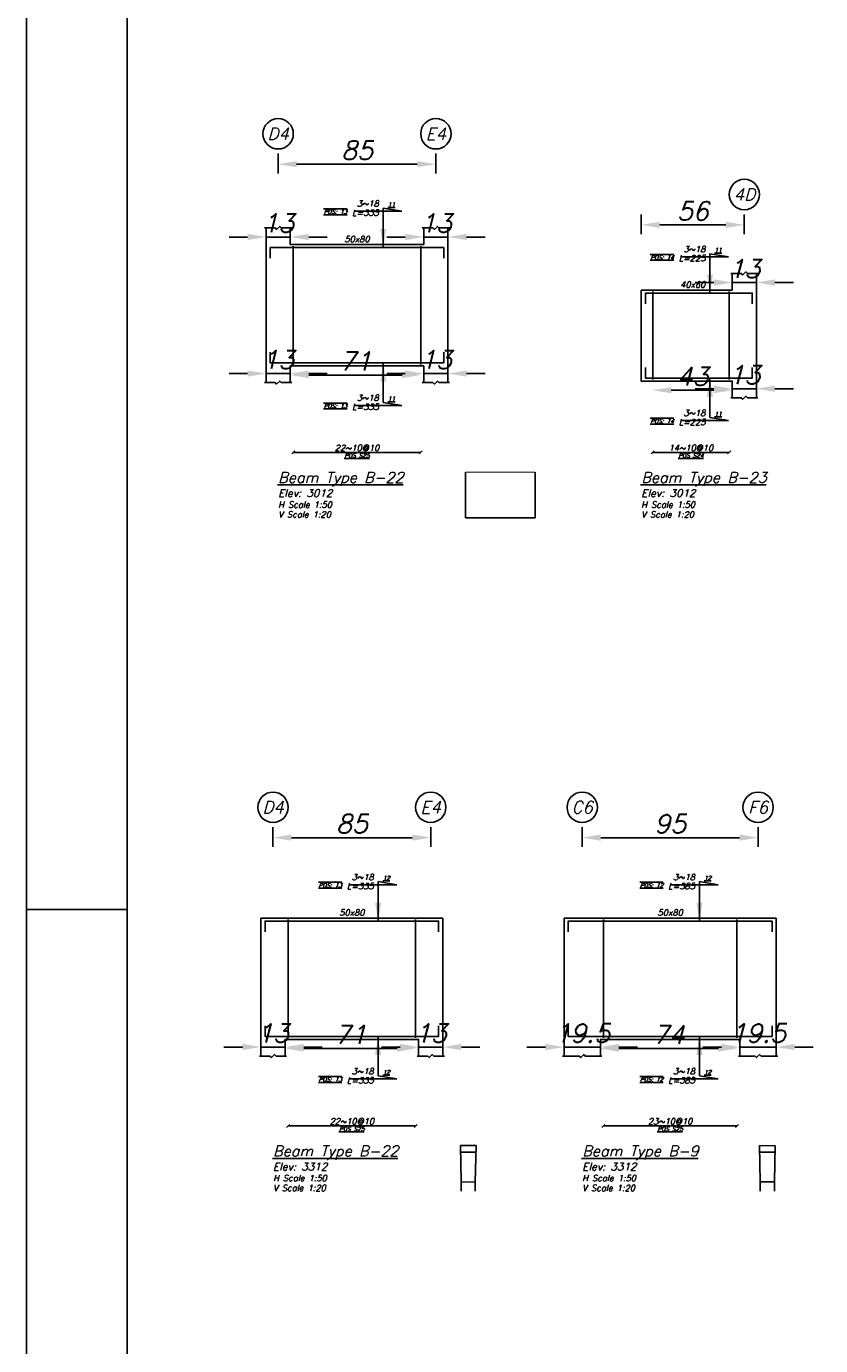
# Model space of a CAD drawing. Header units: inches. Extents: x 826 to 1034, y 702 to 834.
# Tile 31 of 93: x 826 to 834, y 791 to 805. Entities that reach past the tile are written whole.
import ezdxf
from ezdxf.enums import TextEntityAlignment as Align

# ---------------------------------------------------------------- set-up
doc = ezdxf.new("R2010")
doc.units = ezdxf.units.IN
doc.header["$MEASUREMENT"] = 0
for name, color, linetype in [('2', 2, 'Continuous'), ('5', 5, 'Continuous'), ('SAZE_DRAWINGS', 7, 'Continuous')]:
    doc.layers.add(name, color=color, linetype=linetype)
doc.styles.add('SAZE_STYLE', font='romansp.shx', dxfattribs={"oblique": 15})
doc.styles.add('SAZE_STYLE1', font='romant.shx', dxfattribs={"oblique": 15})
doc.dimstyles.new('SAZE_DIM_STYLE', dxfattribs={"dimtxt": 0.2, "dimasz": 0.2, "dimexe": 0.1, "dimexo": 0.05, "dimgap": 0.05, "dimtad": 0, "dimzin": 0, "dimdsep": 46, "dimtxsty": 'SAZE_STYLE', "dimcen": 0.09, "dimclrd": 2, "dimclre": 2, "dimclrt": 3, "dimadec": 0, "dimazin": 0, "dimtfac": 1, "dimtdec": 4, "dimtix": 1, "dimtmove": 1, "dimatfit": 3, "dimfxl": 1, "dimtolj": 1, "dimtzin": 0, "dimarcsym": 0})

# ---------------------------------------------------------------- blocks, each defined once
blk = doc.blocks.new('*D4315')
at = {"layer": 'Defpoints', "color": 0, "transparency": 16777216}
for p in [(828.264, 803.178), (828.526, 803.178), (828.526, 803.079)]:
    blk.add_point(p, dxfattribs=at)
at = {"layer": 'SAZE_DRAWINGS', "color": 2, "lineweight": -2, "transparency": 16777216}
for p, q in [((828.064, 803.079), (827.864, 803.079)), ((828.264, 803.079), (828.526, 803.079)), ((828.726, 803.079), (828.926, 803.079))]:
    blk.add_line(p, q, dxfattribs=at)
at = {"layer": 'SAZE_DRAWINGS', "color": 2, "transparency": 16777216}
for points in [[(828.064, 803.113), (828.064, 803.046), (828.264, 803.079)], [(828.726, 803.113), (828.726, 803.046), (828.526, 803.079)]]:
    blk.add_solid(points, dxfattribs=at)
at = {"layer": 'SAZE_DRAWINGS', "color": 3, "transparency": 16777216, "insert": (828.395, 803.229), "char_height": 0.2, "attachment_point": 5, "style": 'SAZE_STYLE'}
blk.add_mtext('\\A1;13', dxfattribs=at)
blk = doc.blocks.new('*D4316')
at = {"layer": 'Defpoints', "color": 0, "transparency": 16777216}
for p in [(828.526, 801.603), (828.264, 801.505), (828.526, 801.505)]:
    blk.add_point(p, dxfattribs=at)
at = {"layer": 'SAZE_DRAWINGS', "color": 2, "lineweight": -2, "transparency": 16777216}
for p, q in [((828.064, 801.603), (827.864, 801.603)), ((828.264, 801.603), (828.526, 801.603)), ((828.726, 801.603), (828.926, 801.603))]:
    blk.add_line(p, q, dxfattribs=at)
at = {"layer": 'SAZE_DRAWINGS', "color": 2, "transparency": 16777216}
for points in [[(828.064, 801.637), (828.064, 801.57), (828.264, 801.603)], [(828.726, 801.637), (828.726, 801.57), (828.526, 801.603)]]:
    blk.add_solid(points, dxfattribs=at)
at = {"layer": 'SAZE_DRAWINGS', "color": 3, "transparency": 16777216, "insert": (828.395, 801.753), "char_height": 0.2, "attachment_point": 5, "style": 'SAZE_STYLE'}
blk.add_mtext('\\A1;13', dxfattribs=at)
blk = doc.blocks.new('*D4317')
at = {"layer": 'Defpoints', "color": 0, "transparency": 16777216}
for p in [(829.969, 803.178), (830.232, 803.178), (830.232, 803.079)]:
    blk.add_point(p, dxfattribs=at)
at = {"layer": 'SAZE_DRAWINGS', "color": 2, "lineweight": -2, "transparency": 16777216}
for p, q in [((829.769, 803.079), (829.569, 803.079)), ((829.969, 803.079), (830.232, 803.079)), ((830.432, 803.079), (830.632, 803.079))]:
    blk.add_line(p, q, dxfattribs=at)
at = {"layer": 'SAZE_DRAWINGS', "color": 2, "transparency": 16777216}
for points in [[(829.769, 803.113), (829.769, 803.046), (829.969, 803.079)], [(830.432, 803.113), (830.432, 803.046), (830.232, 803.079)]]:
    blk.add_solid(points, dxfattribs=at)
at = {"layer": 'SAZE_DRAWINGS', "color": 3, "transparency": 16777216, "insert": (830.1, 803.229), "char_height": 0.2, "attachment_point": 5, "style": 'SAZE_STYLE'}
blk.add_mtext('\\A1;13', dxfattribs=at)
blk = doc.blocks.new('*D4318')
at = {"layer": 'Defpoints', "color": 0, "transparency": 16777216}
for p in [(830.232, 801.603), (829.969, 801.505), (830.232, 801.505)]:
    blk.add_point(p, dxfattribs=at)
at = {"layer": 'SAZE_DRAWINGS', "color": 2, "lineweight": -2, "transparency": 16777216}
for p, q in [((829.769, 801.603), (829.569, 801.603)), ((829.969, 801.603), (830.232, 801.603)), ((830.432, 801.603), (830.632, 801.603))]:
    blk.add_line(p, q, dxfattribs=at)
at = {"layer": 'SAZE_DRAWINGS', "color": 2, "transparency": 16777216}
for points in [[(829.769, 801.637), (829.769, 801.57), (829.969, 801.603)], [(830.432, 801.637), (830.432, 801.57), (830.232, 801.603)]]:
    blk.add_solid(points, dxfattribs=at)
at = {"layer": 'SAZE_DRAWINGS', "color": 3, "transparency": 16777216, "insert": (830.1, 801.753), "char_height": 0.2, "attachment_point": 5, "style": 'SAZE_STYLE'}
blk.add_mtext('\\A1;13', dxfattribs=at)
blk = doc.blocks.new('*D4319')
at = {"layer": 'Defpoints', "color": 0, "transparency": 16777216}
for p in [(828.395, 804.03), (830.1, 804.03), (830.1, 803.866)]:
    blk.add_point(p, dxfattribs=at)
at = {"layer": 'SAZE_DRAWINGS', "color": 2, "lineweight": -2, "transparency": 16777216}
for p, q in [((828.395, 803.98), (828.395, 803.766)), ((830.1, 803.98), (830.1, 803.766)), ((828.595, 803.866), (829.9, 803.866))]:
    blk.add_line(p, q, dxfattribs=at)
at = {"layer": 'SAZE_DRAWINGS', "color": 2, "transparency": 16777216}
for points in [[(828.595, 803.9), (828.595, 803.833), (828.395, 803.866)], [(829.9, 803.9), (829.9, 803.833), (830.1, 803.866)]]:
    blk.add_solid(points, dxfattribs=at)
at = {"layer": 'SAZE_DRAWINGS', "color": 3, "transparency": 16777216, "insert": (829.248, 804.016), "char_height": 0.2, "attachment_point": 5, "style": 'SAZE_STYLE'}
blk.add_mtext('\\A1;85', dxfattribs=at)
blk = doc.blocks.new('*D4320')
at = {"layer": 'Defpoints', "color": 0, "transparency": 16777216}
for p in [(828.526, 801.587), (829.936, 801.587), (829.936, 801.587)]:
    blk.add_point(p, dxfattribs=at)
at = {"layer": 'SAZE_DRAWINGS', "color": 2, "lineweight": -2, "transparency": 16777216}
blk.add_line((828.726, 801.587), (829.736, 801.587), dxfattribs=at)
at = {"layer": 'SAZE_DRAWINGS', "color": 2, "transparency": 16777216}
for points in [[(828.726, 801.62), (828.726, 801.554), (828.526, 801.587)], [(829.736, 801.62), (829.736, 801.554), (829.936, 801.587)]]:
    blk.add_solid(points, dxfattribs=at)
at = {"layer": 'SAZE_DRAWINGS', "color": 3, "transparency": 16777216, "insert": (829.231, 801.737), "char_height": 0.2, "attachment_point": 5, "style": 'SAZE_STYLE'}
blk.add_mtext('\\A1;71', dxfattribs=at)
blk = doc.blocks.new('*D4321')
at = {"layer": 'Defpoints', "color": 0, "transparency": 16777216}
for p in [(833.305, 802.686), (833.567, 802.686), (833.567, 802.587)]:
    blk.add_point(p, dxfattribs=at)
at = {"layer": 'SAZE_DRAWINGS', "color": 2, "lineweight": -2, "transparency": 16777216}
for p, q in [((833.105, 802.587), (832.905, 802.587)), ((833.305, 802.587), (833.567, 802.587)), ((833.767, 802.587), (833.967, 802.587))]:
    blk.add_line(p, q, dxfattribs=at)
at = {"layer": 'SAZE_DRAWINGS', "color": 2, "transparency": 16777216}
for points in [[(833.105, 802.621), (833.105, 802.554), (833.305, 802.587)], [(833.767, 802.621), (833.767, 802.554), (833.567, 802.587)]]:
    blk.add_solid(points, dxfattribs=at)
at = {"layer": 'SAZE_DRAWINGS', "color": 3, "transparency": 16777216, "insert": (833.436, 802.737), "char_height": 0.2, "attachment_point": 5, "style": 'SAZE_STYLE'}
blk.add_mtext('\\A1;13', dxfattribs=at)
blk = doc.blocks.new('*D4322')
at = {"layer": 'Defpoints', "color": 0, "transparency": 16777216}
for p in [(833.305, 801.341), (833.567, 801.439), (833.567, 801.341)]:
    blk.add_point(p, dxfattribs=at)
at = {"layer": 'SAZE_DRAWINGS', "color": 2, "lineweight": -2, "transparency": 16777216}
for p, q in [((833.105, 801.439), (832.905, 801.439)), ((833.305, 801.439), (833.567, 801.439)), ((833.767, 801.439), (833.967, 801.439))]:
    blk.add_line(p, q, dxfattribs=at)
at = {"layer": 'SAZE_DRAWINGS', "color": 2, "transparency": 16777216}
for points in [[(833.105, 801.473), (833.105, 801.406), (833.305, 801.439)], [(833.767, 801.473), (833.767, 801.406), (833.567, 801.439)]]:
    blk.add_solid(points, dxfattribs=at)
at = {"layer": 'SAZE_DRAWINGS', "color": 3, "transparency": 16777216, "insert": (833.436, 801.589), "char_height": 0.2, "attachment_point": 5, "style": 'SAZE_STYLE'}
blk.add_mtext('\\A1;13', dxfattribs=at)
blk = doc.blocks.new('*D4323')
at = {"layer": 'Defpoints', "color": 0, "transparency": 16777216}
for p in [(832.321, 803.374), (833.436, 803.374), (833.436, 803.21)]:
    blk.add_point(p, dxfattribs=at)
at = {"layer": 'SAZE_DRAWINGS', "color": 2, "lineweight": -2, "transparency": 16777216}
for p, q in [((832.321, 803.324), (832.321, 803.11)), ((833.436, 803.324), (833.436, 803.11)), ((832.521, 803.21), (833.236, 803.21))]:
    blk.add_line(p, q, dxfattribs=at)
at = {"layer": 'SAZE_DRAWINGS', "color": 2, "transparency": 16777216}
for points in [[(832.521, 803.244), (832.521, 803.177), (832.321, 803.21)], [(833.236, 803.244), (833.236, 803.177), (833.436, 803.21)]]:
    blk.add_solid(points, dxfattribs=at)
at = {"layer": 'SAZE_DRAWINGS', "color": 3, "transparency": 16777216, "insert": (832.879, 803.36), "char_height": 0.2, "attachment_point": 5, "style": 'SAZE_STYLE'}
blk.add_mtext('\\A1;56', dxfattribs=at)
blk = doc.blocks.new('*D4324')
at = {"layer": 'Defpoints', "color": 0, "transparency": 16777216}
for p in [(832.446, 801.423), (833.305, 801.423), (833.305, 801.423)]:
    blk.add_point(p, dxfattribs=at)
at = {"layer": 'SAZE_DRAWINGS', "color": 2, "lineweight": -2, "transparency": 16777216}
blk.add_line((832.646, 801.423), (833.105, 801.423), dxfattribs=at)
at = {"layer": 'SAZE_DRAWINGS', "color": 2, "transparency": 16777216}
for points in [[(832.646, 801.456), (832.646, 801.39), (832.446, 801.423)], [(833.105, 801.456), (833.105, 801.39), (833.305, 801.423)]]:
    blk.add_solid(points, dxfattribs=at)
at = {"layer": 'SAZE_DRAWINGS', "color": 3, "transparency": 16777216, "insert": (832.876, 801.573), "char_height": 0.2, "attachment_point": 5, "style": 'SAZE_STYLE'}
blk.add_mtext('\\A1;43', dxfattribs=at)
blk = doc.blocks.new('*D4341')
at = {"layer": 'Defpoints', "color": 0, "transparency": 16777216}
for p in [(828.208, 794.226), (828.471, 794.324), (828.471, 794.226)]:
    blk.add_point(p, dxfattribs=at)
at = {"layer": 'SAZE_DRAWINGS', "color": 2, "lineweight": -2, "transparency": 16777216}
for p, q in [((828.008, 794.324), (827.808, 794.324)), ((828.208, 794.324), (828.471, 794.324)), ((828.671, 794.324), (828.871, 794.324))]:
    blk.add_line(p, q, dxfattribs=at)
at = {"layer": 'SAZE_DRAWINGS', "color": 2, "transparency": 16777216}
for points in [[(828.008, 794.358), (828.008, 794.291), (828.208, 794.324)], [(828.671, 794.358), (828.671, 794.291), (828.471, 794.324)]]:
    blk.add_solid(points, dxfattribs=at)
at = {"layer": 'SAZE_DRAWINGS', "color": 3, "transparency": 16777216, "insert": (828.339, 794.474), "char_height": 0.2, "attachment_point": 5, "style": 'SAZE_STYLE'}
blk.add_mtext('\\A1;13', dxfattribs=at)
blk = doc.blocks.new('*D4342')
at = {"layer": 'Defpoints', "color": 0, "transparency": 16777216}
for p in [(829.914, 794.226), (830.176, 794.324), (830.176, 794.226)]:
    blk.add_point(p, dxfattribs=at)
at = {"layer": 'SAZE_DRAWINGS', "color": 2, "lineweight": -2, "transparency": 16777216}
for p, q in [((829.714, 794.324), (829.514, 794.324)), ((829.914, 794.324), (830.176, 794.324)), ((830.376, 794.324), (830.576, 794.324))]:
    blk.add_line(p, q, dxfattribs=at)
at = {"layer": 'SAZE_DRAWINGS', "color": 2, "transparency": 16777216}
for points in [[(829.714, 794.358), (829.714, 794.291), (829.914, 794.324)], [(830.376, 794.358), (830.376, 794.291), (830.176, 794.324)]]:
    blk.add_solid(points, dxfattribs=at)
at = {"layer": 'SAZE_DRAWINGS', "color": 3, "transparency": 16777216, "insert": (830.045, 794.474), "char_height": 0.2, "attachment_point": 5, "style": 'SAZE_STYLE'}
blk.add_mtext('\\A1;13', dxfattribs=at)
blk = doc.blocks.new('*D4343')
at = {"layer": 'Defpoints', "color": 0, "transparency": 16777216}
for p in [(828.339, 796.751), (830.045, 796.751), (830.045, 796.587)]:
    blk.add_point(p, dxfattribs=at)
at = {"layer": 'SAZE_DRAWINGS', "color": 2, "lineweight": -2, "transparency": 16777216}
for p, q in [((828.339, 796.701), (828.339, 796.487)), ((830.045, 796.701), (830.045, 796.487)), ((828.539, 796.587), (829.845, 796.587))]:
    blk.add_line(p, q, dxfattribs=at)
at = {"layer": 'SAZE_DRAWINGS', "color": 2, "transparency": 16777216}
for points in [[(828.539, 796.621), (828.539, 796.554), (828.339, 796.587)], [(829.845, 796.621), (829.845, 796.554), (830.045, 796.587)]]:
    blk.add_solid(points, dxfattribs=at)
at = {"layer": 'SAZE_DRAWINGS', "color": 3, "transparency": 16777216, "insert": (829.192, 796.737), "char_height": 0.2, "attachment_point": 5, "style": 'SAZE_STYLE'}
blk.add_mtext('\\A1;85', dxfattribs=at)
blk = doc.blocks.new('*D4344')
at = {"layer": 'Defpoints', "color": 0, "transparency": 16777216}
for p in [(828.471, 794.308), (829.881, 794.308), (829.881, 794.308)]:
    blk.add_point(p, dxfattribs=at)
at = {"layer": 'SAZE_DRAWINGS', "color": 2, "lineweight": -2, "transparency": 16777216}
blk.add_line((828.671, 794.308), (829.681, 794.308), dxfattribs=at)
at = {"layer": 'SAZE_DRAWINGS', "color": 2, "transparency": 16777216}
for points in [[(828.671, 794.341), (828.671, 794.275), (828.471, 794.308)], [(829.681, 794.341), (829.681, 794.275), (829.881, 794.308)]]:
    blk.add_solid(points, dxfattribs=at)
at = {"layer": 'SAZE_DRAWINGS', "color": 3, "transparency": 16777216, "insert": (829.176, 794.458), "char_height": 0.2, "attachment_point": 5, "style": 'SAZE_STYLE'}
blk.add_mtext('\\A1;71', dxfattribs=at)
blk = doc.blocks.new('*D4357')
at = {"layer": 'Defpoints', "color": 0, "transparency": 16777216}
for p in [(831.486, 794.226), (831.88, 794.324), (831.88, 794.226)]:
    blk.add_point(p, dxfattribs=at)
at = {"layer": 'SAZE_DRAWINGS', "color": 2, "lineweight": -2, "transparency": 16777216}
for p, q in [((831.286, 794.324), (831.086, 794.324)), ((831.486, 794.324), (831.88, 794.324)), ((832.08, 794.324), (832.28, 794.324))]:
    blk.add_line(p, q, dxfattribs=at)
at = {"layer": 'SAZE_DRAWINGS', "color": 2, "transparency": 16777216}
for points in [[(831.286, 794.358), (831.286, 794.291), (831.486, 794.324)], [(832.08, 794.358), (832.08, 794.291), (831.88, 794.324)]]:
    blk.add_solid(points, dxfattribs=at)
at = {"layer": 'SAZE_DRAWINGS', "color": 3, "transparency": 16777216, "insert": (831.683, 794.474), "char_height": 0.2, "attachment_point": 5, "style": 'SAZE_STYLE'}
blk.add_mtext('\\A1;19.5', dxfattribs=at)
blk = doc.blocks.new('*D4358')
at = {"layer": 'Defpoints', "color": 0, "transparency": 16777216}
for p in [(833.388, 794.226), (833.782, 794.324), (833.782, 794.226)]:
    blk.add_point(p, dxfattribs=at)
at = {"layer": 'SAZE_DRAWINGS', "color": 2, "lineweight": -2, "transparency": 16777216}
for p, q in [((833.188, 794.324), (832.988, 794.324)), ((833.388, 794.324), (833.782, 794.324)), ((833.982, 794.324), (834.182, 794.324))]:
    blk.add_line(p, q, dxfattribs=at)
at = {"layer": 'SAZE_DRAWINGS', "color": 2, "transparency": 16777216}
for points in [[(833.188, 794.358), (833.188, 794.291), (833.388, 794.324)], [(833.982, 794.358), (833.982, 794.291), (833.782, 794.324)]]:
    blk.add_solid(points, dxfattribs=at)
at = {"layer": 'SAZE_DRAWINGS', "color": 3, "transparency": 16777216, "insert": (833.585, 794.474), "char_height": 0.2, "attachment_point": 5, "style": 'SAZE_STYLE'}
blk.add_mtext('\\A1;19.5', dxfattribs=at)
blk = doc.blocks.new('*D4359')
at = {"layer": 'Defpoints', "color": 0, "transparency": 16777216}
for p in [(831.683, 796.751), (833.585, 796.751), (833.585, 796.587)]:
    blk.add_point(p, dxfattribs=at)
at = {"layer": 'SAZE_DRAWINGS', "color": 2, "lineweight": -2, "transparency": 16777216}
for p, q in [((831.683, 796.701), (831.683, 796.487)), ((833.585, 796.701), (833.585, 796.487)), ((831.883, 796.587), (833.385, 796.587))]:
    blk.add_line(p, q, dxfattribs=at)
at = {"layer": 'SAZE_DRAWINGS', "color": 2, "transparency": 16777216}
for points in [[(831.883, 796.621), (831.883, 796.554), (831.683, 796.587)], [(833.385, 796.621), (833.385, 796.554), (833.585, 796.587)]]:
    blk.add_solid(points, dxfattribs=at)
at = {"layer": 'SAZE_DRAWINGS', "color": 3, "transparency": 16777216, "insert": (832.634, 796.737), "char_height": 0.2, "attachment_point": 5, "style": 'SAZE_STYLE'}
blk.add_mtext('\\A1;95', dxfattribs=at)
blk = doc.blocks.new('*D4360')
at = {"layer": 'Defpoints', "color": 0, "transparency": 16777216}
for p in [(831.88, 794.308), (833.356, 794.308), (833.356, 794.308)]:
    blk.add_point(p, dxfattribs=at)
at = {"layer": 'SAZE_DRAWINGS', "color": 2, "lineweight": -2, "transparency": 16777216}
blk.add_line((832.08, 794.308), (833.156, 794.308), dxfattribs=at)
at = {"layer": 'SAZE_DRAWINGS', "color": 2, "transparency": 16777216}
for points in [[(832.08, 794.341), (832.08, 794.275), (831.88, 794.308)], [(833.156, 794.341), (833.156, 794.275), (833.356, 794.308)]]:
    blk.add_solid(points, dxfattribs=at)
at = {"layer": 'SAZE_DRAWINGS', "color": 3, "transparency": 16777216, "insert": (832.618, 794.458), "char_height": 0.2, "attachment_point": 5, "style": 'SAZE_STYLE'}
blk.add_mtext('\\A1;74', dxfattribs=at)

msp = doc.modelspace()

# ---------------------------------------------------------------- linework, layer by layer
at = {"layer": '2'}
msp.add_line((825.6724, 795.8117), (826.7621, 795.8117), dxfattribs=at)
msp.add_lwpolyline([(910.3668, 833.872), (825.6724, 833.872), (825.6724, 776.8388), (910.3668, 776.8388)], close=True, dxfattribs=at)
at = {"layer": '5'}
msp.add_lwpolyline([(826.7621, 777.8573), (909.3483, 777.8573), (909.3483, 832.8535), (826.7621, 832.8535)], close=True, dxfattribs=at)
at = {"layer": 'SAZE_DRAWINGS', "color": 8}
for points in [[(828.2475, 803.1776), (828.3623, 803.1776), (828.3787, 803.1612), (828.4115, 803.194), (828.4279, 803.1776), (828.5427, 803.1776)], [(829.9529, 803.1776), (830.0677, 803.1776), (830.0841, 803.1612), (830.1169, 803.194), (830.1332, 803.1776), (830.248, 803.1776)], [(833.2887, 802.6857), (833.4035, 802.6857), (833.4199, 802.6693), (833.4527, 802.7021), (833.4691, 802.6857), (833.5839, 802.6857)], [(828.2475, 801.505), (828.3623, 801.505), (828.3787, 801.4886), (828.4115, 801.5214), (828.4279, 801.505), (828.5427, 801.505)], [(829.9529, 801.505), (830.0677, 801.505), (830.0841, 801.4886), (830.1169, 801.5214), (830.1332, 801.505), (830.248, 801.505)], [(833.2887, 801.3411), (833.4035, 801.3411), (833.4199, 801.3247), (833.4527, 801.3575), (833.4691, 801.3411), (833.5839, 801.3411)], [(830.421, 800.0456), (830.421, 800.5376)], [(831.1734, 800.0456), (831.1734, 800.5376)], [(830.421, 800.0456), (831.1734, 800.0456)], [(828.1919, 794.2261), (828.3067, 794.2261), (828.3231, 794.2097), (828.3559, 794.2425), (828.3723, 794.2261), (828.487, 794.2261)], [(829.8973, 794.2261), (830.012, 794.2261), (830.0284, 794.2097), (830.0612, 794.2425), (830.0776, 794.2261), (830.1924, 794.2261)], [(831.4699, 794.2261), (831.6503, 794.2261), (831.6667, 794.2097), (831.6995, 794.2425), (831.7159, 794.2261), (831.8963, 794.2261)], [(833.3721, 794.2261), (833.5525, 794.2261), (833.5689, 794.2097), (833.6017, 794.2425), (833.6181, 794.2261), (833.7984, 794.2261)], [(830.3654, 793.2586), (830.3742, 792.8662)], [(830.3654, 793.2586), (830.5353, 793.2586)], [(830.5265, 792.8662), (830.5353, 793.2586)], [(833.5998, 793.2586), (833.6085, 792.8662)], [(833.7608, 792.8662), (833.7696, 793.2586)], [(830.367, 793.1883), (830.5337, 793.1883)], [(833.6013, 793.1883), (833.768, 793.1883)], [(830.3742, 792.7667), (830.3742, 792.8662)], [(830.5265, 792.7667), (830.5265, 792.8662)], [(833.6085, 792.7667), (833.6085, 792.8662)], [(833.6085, 792.8662), (833.7608, 792.8662)], [(833.7608, 792.7667), (833.7608, 792.8662)]]:
    msp.add_lwpolyline(points, dxfattribs=at)
at = {"layer": 'SAZE_DRAWINGS', "color": 3, "linetype": 'Continuous'}
for points in [[(828.2639, 801.505), (828.2639, 803.1776)], [(828.5263, 803.1776), (828.5263, 802.9972), (829.9693, 802.9972), (829.9693, 803.1776)], [(830.2316, 801.505), (830.2316, 803.1776)], [(832.3213, 802.5053), (833.3051, 802.5053), (833.3051, 802.6857)], [(833.5675, 801.3411), (833.5675, 802.6857)], [(832.3213, 801.5214), (832.3213, 802.5053)], [(828.5263, 801.505), (828.5263, 801.6854), (829.9693, 801.6854), (829.9693, 801.505)], [(832.3213, 801.5214), (833.3051, 801.5214), (833.3051, 801.3411)], [(828.2083, 794.2261), (828.2083, 795.7183)], [(828.2083, 795.7183), (830.176, 795.7183)], [(830.176, 794.2261), (830.176, 795.7183)], [(831.4863, 794.2261), (831.4863, 795.7183)], [(831.4863, 795.7183), (833.782, 795.7183)], [(833.782, 794.2261), (833.782, 795.7183)], [(828.4706, 794.2261), (828.4706, 794.4065), (829.9137, 794.4065), (829.9137, 794.2261)], [(831.8799, 794.2261), (831.8799, 794.4065), (833.3885, 794.4065), (833.3885, 794.2261)]]:
    msp.add_lwpolyline(points, dxfattribs=at)
at = {"layer": 'SAZE_DRAWINGS', "color": 6, "linetype": 'Continuous'}
for points in [[(828.3098, 802.8497), (828.3098, 802.9644), (830.1857, 802.9644), (830.1857, 802.8497)], [(832.3672, 802.3577), (832.3672, 802.4725), (833.5216, 802.4725), (833.5216, 802.3577)], [(828.3098, 801.833), (828.3098, 801.7182), (830.1857, 801.7182), (830.1857, 801.833)], [(832.3672, 801.669), (832.3672, 801.5542), (833.5216, 801.5542), (833.5216, 801.669)], [(828.2542, 795.5707), (828.2542, 795.6855), (830.1301, 795.6855), (830.1301, 795.5707)], [(831.5323, 795.5707), (831.5323, 795.6855), (833.7361, 795.6855), (833.7361, 795.5707)], [(828.2542, 794.554), (828.2542, 794.4393), (830.1301, 794.4393), (830.1301, 794.554)], [(831.5323, 794.554), (831.5323, 794.4393), (833.7361, 794.4393), (833.7361, 794.554)]]:
    msp.add_lwpolyline(points, dxfattribs=at)
at = {"layer": 'SAZE_DRAWINGS', "color": 4, "linetype": 'Continuous'}
for points in [[(828.5591, 801.7018), (828.5591, 802.9808)], [(829.9365, 801.7018), (829.9365, 802.9808)], [(832.4459, 801.5378), (832.4459, 802.4889)], [(833.2723, 801.5378), (833.2723, 802.4889)], [(828.5034, 794.4229), (828.5034, 795.7019)], [(829.8809, 794.4229), (829.8809, 795.7019)], [(831.9127, 794.4229), (831.9127, 795.7019)], [(833.3557, 794.4229), (833.3557, 795.7019)]]:
    msp.add_lwpolyline(points, dxfattribs=at)
at = {"layer": 'SAZE_DRAWINGS', "color": 1}
for points in [[(828.5427, 800.7343), (828.5755, 800.7671)], [(828.5591, 800.7507), (829.9365, 800.7507)], [(829.9201, 800.7343), (829.9529, 800.7671)], [(832.4295, 800.7343), (832.4623, 800.7671)], [(832.4459, 800.7507), (833.2723, 800.7507)], [(833.2559, 800.7343), (833.2887, 800.7671)], [(828.487, 793.4554), (828.5198, 793.4882)], [(829.8645, 793.4554), (829.8973, 793.4882)], [(831.8963, 793.4554), (831.9291, 793.4882)], [(833.3393, 793.4554), (833.3721, 793.4882)], [(828.5034, 793.4718), (829.8809, 793.4718)], [(831.9127, 793.4718), (833.3557, 793.4718)]]:
    msp.add_lwpolyline(points, dxfattribs=at)
at = {"layer": 'SAZE_DRAWINGS', "color": 1, "const_width": 0.0131}
for points in [[(830.421, 800.5376), (831.1734, 800.5376)], [(833.5998, 793.2586), (833.7696, 793.2586)], [(830.3742, 792.8662), (830.5265, 792.8662)]]:
    msp.add_lwpolyline(points, dxfattribs=at)
at = {"layer": 'SAZE_DRAWINGS', "color": 2}
for centre in [(828.3951, 804.1943), (830.1005, 804.1943), (833.4363, 803.5384), (828.3395, 796.9153), (830.0448, 796.9153), (831.6831, 796.9153), (833.5853, 796.9153)]:
    msp.add_ellipse(centre, major_axis=(0.164, 0), ratio=1, dxfattribs=at)

# ---------------------------------------------------------------- texts
at = {"layer": 'SAZE_DRAWINGS', "color": 3, "style": 'SAZE_STYLE1', "oblique": 15}
for s, p in [('D4', (828.3951, 804.1943)), ('E4', (830.1005, 804.1943)), ('4D', (833.4363, 803.5384)), ('D4', (828.3395, 796.9153)), ('E4', (830.0448, 796.9153)), ('C6', (831.6831, 796.9153)), ('F6', (833.5853, 796.9153))]:
    msp.add_text(s, height=0.13118, dxfattribs=at).set_placement(p, align=Align.MIDDLE_CENTER)
at = {"layer": 'SAZE_DRAWINGS', "color": 2, "style": 'SAZE_STYLE1', "oblique": 15}
for s, p in [('50x80', (829.2478, 803.0563)), ('40x60', (832.8788, 802.5643)), ('50x80', (829.1922, 795.7773)), ('50x80', (832.6342, 795.7773))]:
    msp.add_text(s, height=0.06559, dxfattribs=at).set_placement(p, align=Align.MIDDLE_CENTER)
at = {"layer": 'SAZE_DRAWINGS', "color": 3, "style": 'SAZE_STYLE', "oblique": 15}
for s, p in [('22~10@10', (829.2478, 800.7671)), ('14~10@10', (832.8591, 800.7671)), ('22~10@10', (829.1922, 793.4882)), ('23~10@10', (832.6342, 793.4882))]:
    msp.add_text(s, height=0.06559, dxfattribs=at).set_placement(p, align=Align.CENTER)
at = {"layer": 'SAZE_DRAWINGS', "color": 2, "style": 'SAZE_STYLE', "oblique": 15}
for s, p in [('%%U%%OPOS S25', (829.2478, 800.7409)), ('%%U%%OPOS S24', (832.8592, 800.7409)), ('%%U%%OPOS S25', (829.1922, 793.4619)), ('%%U%%OPOS S25', (832.6343, 793.4619))]:
    msp.add_text(s, height=0.045914, dxfattribs=at).set_placement(p, align=Align.TOP_CENTER)
at = {"layer": 'SAZE_DRAWINGS', "color": 4, "style": 'SAZE_STYLE1', "oblique": 15}
for s, p in [('%%UBeam Type B-22', (828.3951, 800.4228)), ('%%UBeam Type B-23', (832.3213, 800.4228)), ('%%UBeam Type B-22', (828.3395, 793.1438)), ('%%UBeam Type B-9', (831.6831, 793.1438))]:
    msp.add_text(s, height=0.114785, dxfattribs=at).set_placement(p)
at = {"layer": 'SAZE_DRAWINGS', "color": 2, "style": 'SAZE_STYLE1', "oblique": 15}
for s, height, p in [('Elev: 3012', 0.08199, (828.3951, 800.2697)), ('Elev: 3012', 0.08199, (832.3213, 800.2697)), ('H Scale 1:50', 0.065591, (828.3951, 800.1534)), ('H Scale 1:50', 0.065591, (832.3213, 800.1534)), ('V Scale 1:20', 0.065591, (828.3951, 800.0472)), ('V Scale 1:20', 0.065591, (832.3213, 800.0472)), ('Elev: 3312', 0.08199, (828.3395, 792.9908)), ('Elev: 3312', 0.08199, (831.6831, 792.9908)), ('H Scale 1:50', 0.065591, (828.3395, 792.8744)), ('H Scale 1:50', 0.065591, (831.6831, 792.8744)), ('V Scale 1:20', 0.065591, (828.3395, 792.7682)), ('V Scale 1:20', 0.065591, (831.6831, 792.7682))]:
    msp.add_text(s, height=height, dxfattribs=at).set_placement(p)
at = {"layer": 'SAZE_DRAWINGS', "color": 3, "char_height": 0.06559, "attachment_point": 9, "style": 'SAZE_STYLE'}
for insert in [(829.4828, 803.4072), (833.0154, 802.9152), (829.4828, 801.3083), (833.0154, 801.1443), (829.4272, 796.1282), (832.902, 796.1282), (829.4272, 794.0293), (832.902, 794.0293)]:
    msp.add_mtext('\\A1;3~18', dxfattribs=dict(at, insert=insert))
at = {"layer": 'SAZE_DRAWINGS', "color": 2, "style": 'SAZE_STYLE'}
for s, insert, char_height, attachment_point in [('{\\Q20;\\L\\OPOS: 13}', (829.1405, 803.3744), 0.045914, 3), ('L=335', (829.4828, 803.3744), 0.06559, 3), ('{\\L11}', (829.5812, 803.4072), 0.04591, 7), ('{\\Q20;\\L\\OPOS: 14}', (832.6731, 802.8825), 0.045914, 3), ('{\\L11}', (833.1138, 802.9152), 0.04591, 7), ('L=225', (833.0154, 802.8825), 0.06559, 3), ('{\\L11}', (829.5812, 801.3083), 0.04591, 7), ('{\\Q20;\\L\\OPOS: 13}', (829.1405, 801.2755), 0.045914, 3), ('L=335', (829.4828, 801.2755), 0.06559, 3), ('{\\L11}', (833.1138, 801.1443), 0.04591, 7), ('{\\Q20;\\L\\OPOS: 14}', (832.6731, 801.1115), 0.045914, 3), ('L=225', (833.0154, 801.1115), 0.06559, 3), ('{\\Q20;\\L\\OPOS: 13}', (829.0849, 796.0954), 0.045914, 3), ('L=335', (829.4272, 796.0954), 0.06559, 3), ('{\\L12}', (829.5256, 796.1282), 0.04591, 7), ('{\\Q20;\\L\\OPOS: 12}', (832.5597, 796.0954), 0.045914, 3), ('L=385', (832.902, 796.0954), 0.06559, 3), ('{\\L12}', (833.0004, 796.1282), 0.04591, 7), ('{\\L12}', (829.5256, 794.0293), 0.04591, 7), ('{\\L12}', (833.0004, 794.0293), 0.04591, 7), ('{\\Q20;\\L\\OPOS: 13}', (829.0849, 793.9965), 0.045914, 3), ('L=335', (829.4272, 793.9965), 0.06559, 3), ('{\\Q20;\\L\\OPOS: 12}', (832.5597, 793.9965), 0.045914, 3), ('L=385', (832.902, 793.9965), 0.06559, 3)]:
    msp.add_mtext(s, dxfattribs=dict(at, insert=insert, char_height=char_height, attachment_point=attachment_point))

# ---------------------------------------------------------------- dimensions: what is measured, and where the dimension line sits
at = {"layer": 'SAZE_DRAWINGS', "color": 2}
for base, p1, p2, override, picture, middle in [((830.1005, 803.8663), (828.3951, 804.0303), (830.1005, 804.0303), {"dimtxt": 0.2, "dimasz": 0.2, "dimgap": 0.05, "dimtad": 1, "dimdec": 1, "dimlfac": 50, "dimrnd": 1, "dimzin": 8, "dimclrd": 2, "dimclre": 2, "dimclrt": 3}, '*D4319', (829.2478, 804.0163)), ((833.43632, 803.21041), (832.32126, 803.37439), (833.43632, 803.37439), {"dimtxt": 0.2, "dimasz": 0.2, "dimgap": 0.05, "dimtad": 1, "dimdec": 1, "dimlfac": 50, "dimrnd": 1, "dimzin": 8, "dimclrd": 2, "dimclre": 2, "dimclrt": 3}, '*D4323', (832.87879, 803.36041)), ((828.5263, 803.0792), (828.2639, 803.1776), (828.5263, 803.1776), {"dimtxt": 0.2, "dimasz": 0.2, "dimgap": 0.05, "dimtad": 1, "dimdec": 1, "dimlfac": 50, "dimrnd": 0.5, "dimzin": 8, "dimse1": 1, "dimse2": 1, "dimclrd": 2, "dimclre": 2, "dimclrt": 3}, '*D4315', (828.3951, 803.2292)), ((830.2316, 803.0792), (829.9693, 803.1776), (830.2316, 803.1776), {"dimtxt": 0.2, "dimasz": 0.2, "dimgap": 0.05, "dimtad": 1, "dimdec": 1, "dimlfac": 50, "dimrnd": 0.5, "dimzin": 8, "dimse1": 1, "dimse2": 1, "dimclrd": 2, "dimclre": 2, "dimclrt": 3}, '*D4317', (830.1005, 803.2292)), ((833.5675, 802.5873), (833.3051, 802.6857), (833.5675, 802.6857), {"dimtxt": 0.2, "dimasz": 0.2, "dimgap": 0.05, "dimtad": 1, "dimdec": 1, "dimlfac": 50, "dimrnd": 0.5, "dimzin": 8, "dimse1": 1, "dimse2": 1, "dimclrd": 2, "dimclre": 2, "dimclrt": 3}, '*D4321', (833.4363, 802.7373)), ((828.5263, 801.6034), (828.2639, 801.505), (828.5263, 801.505), {"dimtxt": 0.2, "dimasz": 0.2, "dimgap": 0.05, "dimtad": 1, "dimdec": 1, "dimlfac": 50, "dimrnd": 0.5, "dimzin": 8, "dimse1": 1, "dimse2": 1, "dimclrd": 2, "dimclre": 2, "dimclrt": 3}, '*D4316', (828.3951, 801.7534)), ((829.9365, 801.587), (828.5263, 801.587), (829.9365, 801.587), {"dimtxt": 0.2, "dimasz": 0.2, "dimgap": 0.05, "dimtad": 1, "dimdec": 1, "dimlfac": 50, "dimrnd": 1, "dimzin": 8, "dimse1": 1, "dimse2": 1, "dimclrd": 2, "dimclre": 2, "dimclrt": 3}, '*D4320', (829.2314, 801.737)), ((830.2316, 801.6034), (829.9693, 801.505), (830.2316, 801.505), {"dimtxt": 0.2, "dimasz": 0.2, "dimgap": 0.05, "dimtad": 1, "dimdec": 1, "dimlfac": 50, "dimrnd": 0.5, "dimzin": 8, "dimse1": 1, "dimse2": 1, "dimclrd": 2, "dimclre": 2, "dimclrt": 3}, '*D4318', (830.1005, 801.7534)), ((833.3051, 801.423), (832.4459, 801.423), (833.3051, 801.423), {"dimtxt": 0.2, "dimasz": 0.2, "dimgap": 0.05, "dimtad": 1, "dimdec": 1, "dimlfac": 50, "dimrnd": 1, "dimzin": 8, "dimse1": 1, "dimse2": 1, "dimclrd": 2, "dimclre": 2, "dimclrt": 3}, '*D4324', (832.8755, 801.573)), ((833.5675, 801.4394), (833.3051, 801.3411), (833.5675, 801.3411), {"dimtxt": 0.2, "dimasz": 0.2, "dimgap": 0.05, "dimtad": 1, "dimdec": 1, "dimlfac": 50, "dimrnd": 0.5, "dimzin": 8, "dimse1": 1, "dimse2": 1, "dimclrd": 2, "dimclre": 2, "dimclrt": 3}, '*D4322', (833.4363, 801.5894)), ((830.0448, 796.5874), (828.3395, 796.7513), (830.0448, 796.7513), {"dimtxt": 0.2, "dimasz": 0.2, "dimgap": 0.05, "dimtad": 1, "dimdec": 1, "dimlfac": 50, "dimrnd": 1, "dimzin": 8, "dimclrd": 2, "dimclre": 2, "dimclrt": 3}, '*D4343', (829.1922, 796.7374)), ((833.5853, 796.5874), (831.6831, 796.7513), (833.5853, 796.7513), {"dimtxt": 0.2, "dimasz": 0.2, "dimgap": 0.05, "dimtad": 1, "dimdec": 1, "dimlfac": 50, "dimrnd": 1, "dimzin": 8, "dimclrd": 2, "dimclre": 2, "dimclrt": 3}, '*D4359', (832.6342, 796.7374)), ((828.4706, 794.3245), (828.2083, 794.2261), (828.4706, 794.2261), {"dimtxt": 0.2, "dimasz": 0.2, "dimgap": 0.05, "dimtad": 1, "dimdec": 1, "dimlfac": 50, "dimrnd": 0.5, "dimzin": 8, "dimse1": 1, "dimse2": 1, "dimclrd": 2, "dimclre": 2, "dimclrt": 3}, '*D4341', (828.3395, 794.4745)), ((829.8809, 794.3081), (828.4706, 794.3081), (829.8809, 794.3081), {"dimtxt": 0.2, "dimasz": 0.2, "dimgap": 0.05, "dimtad": 1, "dimdec": 1, "dimlfac": 50, "dimrnd": 1, "dimzin": 8, "dimse1": 1, "dimse2": 1, "dimclrd": 2, "dimclre": 2, "dimclrt": 3}, '*D4344', (829.1758, 794.4581)), ((830.176, 794.3245), (829.9137, 794.2261), (830.176, 794.2261), {"dimtxt": 0.2, "dimasz": 0.2, "dimgap": 0.05, "dimtad": 1, "dimdec": 1, "dimlfac": 50, "dimrnd": 0.5, "dimzin": 8, "dimse1": 1, "dimse2": 1, "dimclrd": 2, "dimclre": 2, "dimclrt": 3}, '*D4342', (830.0448, 794.4745)), ((831.8799, 794.3245), (831.4863, 794.2261), (831.8799, 794.2261), {"dimtxt": 0.2, "dimasz": 0.2, "dimgap": 0.05, "dimtad": 1, "dimdec": 1, "dimlfac": 50, "dimrnd": 0.5, "dimzin": 8, "dimse1": 1, "dimse2": 1, "dimclrd": 2, "dimclre": 2, "dimclrt": 3}, '*D4357', (831.6831, 794.4745)), ((833.3557, 794.3081), (831.8799, 794.3081), (833.3557, 794.3081), {"dimtxt": 0.2, "dimasz": 0.2, "dimgap": 0.05, "dimtad": 1, "dimdec": 1, "dimlfac": 50, "dimrnd": 1, "dimzin": 8, "dimse1": 1, "dimse2": 1, "dimclrd": 2, "dimclre": 2, "dimclrt": 3}, '*D4360', (832.6178, 794.4581)), ((833.782, 794.3245), (833.3885, 794.2261), (833.782, 794.2261), {"dimtxt": 0.2, "dimasz": 0.2, "dimgap": 0.05, "dimtad": 1, "dimdec": 1, "dimlfac": 50, "dimrnd": 0.5, "dimzin": 8, "dimse1": 1, "dimse2": 1, "dimclrd": 2, "dimclre": 2, "dimclrt": 3}, '*D4358', (833.5853, 794.4745))]:
    dim = msp.add_linear_dim(base=base, p1=p1, p2=p2, dimstyle='SAZE_DIM_STYLE', override=override, dxfattribs=at)
    dim.commit()
    dim.dimension.update_dxf_attribs({"geometry": picture, "text_midpoint": middle})

# ---------------------------------------------------------------- leaders
at = {"layer": 'SAZE_DRAWINGS', "color": 2, "annotation_type": 0, "has_hookline": 1, "hookline_direction": 1, "text_width": 0.2553}
for points in [[(829.532, 802.9644), (829.532, 803.3908), (829.7328, 803.3572), (829.5328, 803.3572)], [(833.0646, 802.4725), (833.0646, 802.8989), (833.2654, 802.8652), (833.0654, 802.8652)], [(829.532, 801.7182), (829.532, 801.2919), (829.7328, 801.2583), (829.5328, 801.2583)], [(833.0646, 801.5542), (833.0646, 801.1279), (833.2654, 801.0943), (833.0654, 801.0943)], [(829.4764, 795.6855), (829.4764, 796.1118), (829.6772, 796.0782), (829.4772, 796.0782)], [(832.9512, 795.6855), (832.9512, 796.1118), (833.152, 796.0782), (832.952, 796.0782)], [(829.4764, 794.4393), (829.4764, 794.0129), (829.6772, 793.9793), (829.4772, 793.9793)], [(832.9512, 794.4393), (832.9512, 794.0129), (833.152, 793.9793), (832.952, 793.9793)]]:
    msp.add_leader(points, dimstyle='SAZE_DIM_STYLE', override={"dimasz": 0.2, "dimgap": 0.05, "dimtad": 1, "dimclrd": 2}, dxfattribs=at)

doc.saveas('drawing.dxf')
